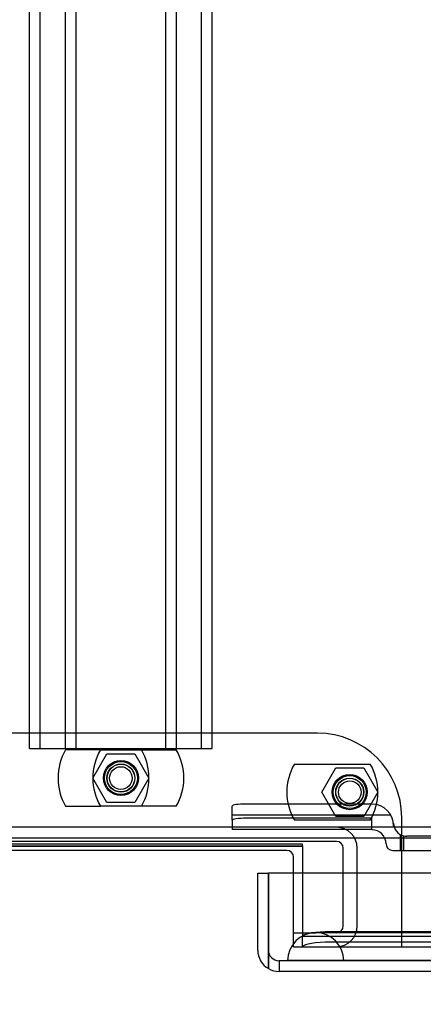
# Model space of a CAD drawing. Header units: inches. Extents: x 1 to 359, y -2 to 239.
# Tile 44 of 65: x 125.16 to 128.75, y 195.03 to 203.78. Entities that reach past the tile are written whole.
import ezdxf
from ezdxf.enums import TextEntityAlignment as Align
from ezdxf.lldxf.tags import DXFTag

# ---------------------------------------------------------------- set-up
doc = ezdxf.new("R2010")
doc.units = ezdxf.units.IN
doc.header["$MEASUREMENT"] = 0
for name, color, linetype in [('COM53964-5', 7, 'Continuous'), ('COM70098', 7, 'Continuous'), ('COM70220', 7, 'Continuous'), ('COM70739-10', 7, 'Continuous'), ('COM70838', 7, 'Continuous'), ('COM71196-10', 7, 'Continuous'), ('COM71298-10', 7, 'Continuous'), ('COM71299-10', 7, 'Continuous'), ('Default', 7, 'Continuous'), ('GSK87756', 7, 'Continuous'), ('NTS86070', 7, 'Continuous'), ('SCC180005', 7, 'Continuous')]:
    doc.layers.add(name, color=color, linetype=linetype)
doc.styles.add('SEACAD_Times_New_Roman', font='times.ttf')
tags = doc.linetypes.add('HIDDEN2', pattern=[0.1875, 0.125, -0.0625]).pattern_tags.tags
tags[6:7] = [DXFTag(74, 4), DXFTag(75, 0), DXFTag(340, '0'), DXFTag(46, 0.0), DXFTag(50, 0.0), DXFTag(44, 0.0), DXFTag(45, 0.0)]
tags[4:5] = [DXFTag(74, 4), DXFTag(75, 0), DXFTag(340, '0'), DXFTag(46, 0.0), DXFTag(50, 0.0), DXFTag(44, 0.0), DXFTag(45, 0.0)]
doc.dimstyles.new('HAMMOND_(STH_-_540x360)', dxfattribs={"dimtxt": 2, "dimasz": 2.5, "dimexe": 1, "dimexo": 1, "dimgap": 0.5, "dimtad": 0, "dimtih": 1, "dimtoh": 1, "dimzin": 0, "dimdsep": 46, "dimtxsty": 'SEACAD_Times_New_Roman', "dimblk1": '_SE_FILLED', "dimblk2": '_SE_FILLED', "dimsah": 1, "dimcen": 1, "dimadec": 0, "dimazin": 0, "dimtfac": 0.8, "dimtofl": 0, "dimtmove": 0, "dimatfit": 3, "dimfxl": 1, "dimtolj": 1, "dimtzin": 0, "dimarcsym": 0})

# ---------------------------------------------------------------- blocks, each defined once
blk = doc.blocks.new('SE3')
at = {"layer": 'COM53964-5', "color": 7, "linetype": 'HIDDEN2'}
for p, q in [((125.2453, 197.3004), (125.2453, 231.6754)), ((125.3403, 197.3004), (125.3403, 231.6754)), ((125.5643, 197.3004), (125.5643, 231.6754)), ((125.6593, 197.3004), (125.6593, 231.6754)), ((126.4563, 197.3004), (126.4563, 231.6754)), ((126.5513, 197.3004), (126.5513, 231.6754)), ((126.7753, 197.3004), (126.7753, 231.6754)), ((126.8703, 197.3004), (126.8703, 231.6754)), ((125.2453, 197.3004), (125.3833, 197.3004)), ((125.3833, 197.3004), (126.7323, 197.3004)), ((126.7323, 197.3004), (126.8703, 197.3004))]:
    blk.add_line(p, q, dxfattribs=at)
at = {"layer": 'COM70098', "color": 7, "linetype": 'HIDDEN2'}
for p, q in [((127.8078, 197.4374), (124.3078, 197.4374)), ((128.5578, 195.5384), (128.5578, 196.6874)), ((127.5948, 195.5384), (127.5948, 196.1934)), ((127.5948, 195.5384), (128.5578, 195.5384))]:
    blk.add_line(p, q, dxfattribs=at)
at = {"layer": 'COM70098', "color": 7, "linetype": 'Continuous'}
for p, q in [((127.5348, 196.3954), (124.5808, 196.3954)), ((127.5948, 196.1934), (127.5948, 196.3354))]:
    blk.add_line(p, q, dxfattribs=at)
at = {"layer": 'COM70098', "color": 7, "linetype": 'HIDDEN2'}
for centre in [(126.0578, 197.0384), (128.0948, 196.9134)]:
    blk.add_circle(centre, 0.1562, dxfattribs=at)
blk.add_arc((127.8078, 196.6874), 0.75, 0, 90, dxfattribs=at)
at = {"layer": 'COM70098', "color": 7, "linetype": 'Continuous'}
blk.add_arc((127.5348, 196.3354), 0.06, 0, 90, dxfattribs=at)
at = {"layer": 'COM70220', "color": 7, "linetype": 'HIDDEN2'}
for p, q in [((128.0418, 195.6634), (127.7918, 195.6634)), ((160.5098, 195.6634), (128.0418, 195.6634)), ((127.7918, 195.4174), (127.5428, 195.4154)), ((127.5428, 195.4154), (127.5428, 195.4144)), ((128.0418, 195.4154), (127.5428, 195.4154)), ((128.0418, 195.4144), (127.5428, 195.4144)), ((128.0408, 195.4154), (127.7918, 195.4174)), ((128.0418, 195.4174), (127.7918, 195.4174)), ((128.0408, 195.4144), (128.0408, 195.4154)), ((160.5098, 195.4174), (128.0418, 195.4174)), ((160.5098, 195.4154), (128.0418, 195.4154)), ((160.5098, 195.4144), (128.0418, 195.4144))]:
    blk.add_line(p, q, dxfattribs=at)
blk.add_arc((127.7918, 195.4134), 0.25, 0, 180, dxfattribs=at)
at = {"layer": 'COM70739-10', "color": 7, "linetype": 'HIDDEN2'}
for p, q in [((127.9768, 196.4754), (124.1388, 196.4754)), ((128.0368, 195.7234), (128.0368, 196.4154)), ((128.1618, 195.7234), (128.1618, 196.4154)), ((127.5948, 195.6634), (127.7918, 195.6634))]:
    blk.add_line(p, q, dxfattribs=at)
for centre, radius, start, end in [((127.9768, 196.4154), 0.185, 0, 90), ((127.9768, 196.4154), 0.06, 0, 90), ((127.9768, 195.7234), 0.06, 270, 0), ((127.9768, 195.7234), 0.185, 270, 0)]:
    blk.add_arc(centre, radius, start, end, dxfattribs=at)
at = {"layer": 'COM70838', "color": 7, "linetype": 'HIDDEN2'}
for p, q in [((127.0478, 196.6628), (127.0478, 196.7892)), ((128.2928, 196.8073), (127.1728, 196.8073)), ((128.4619, 196.7073), (127.0478, 196.7073)), ((128.2928, 196.681), (127.1728, 196.681)), ((128.2928, 196.5784), (128.2928, 196.681)), ((127.0478, 196.6628), (127.0478, 196.581)), ((128.4858, 196.6374), (128.4858, 196.6143)), ((128.2928, 196.581), (127.0478, 196.581)), ((128.5478, 196.3954), (128.5478, 196.5342)), ((128.5754, 196.3954), (128.5754, 196.5237)), ((129.2888, 196.5204), (128.6028, 196.5204)), ((128.4178, 196.4534), (128.4178, 196.4554)), ((128.4778, 196.3954), (128.5754, 196.3954)), ((128.5754, 196.3954), (129.2888, 196.3954))]:
    blk.add_line(p, q, dxfattribs=at)
for centre, radius, start, end in [((128.2928, 196.6143), 0.193, 0, 90), ((128.6028, 196.6374), 0.117, 180, 256.45544), ((128.2928, 196.4534), 0.125, 0, 90), ((128.6028, 196.6374), 0.117, 256.45544, 270), ((128.4778, 196.4554), 0.06, 180, 270)]:
    blk.add_arc(centre, radius, start, end, dxfattribs=at)
for centre, major_axis, start_param, end_param in [((127.1728, 196.7892), (-0.125, 0), 4.712389, 6.283185), ((127.1728, 196.6628), (0.125, 0), 1.570796, 3.141593)]:
    blk.add_ellipse(centre, major_axis=major_axis, ratio=0.145455, start_param=start_param, end_param=end_param, dxfattribs=at)
at = {"layer": 'COM71196-10', "color": 7, "linetype": 'Continuous'}
for p, q in [((127.2758, 196.1934), (127.3708, 196.1934)), ((127.2758, 195.5084), (127.2758, 196.1934)), ((127.3708, 195.5084), (127.3708, 196.1934)), ((127.3709, 196.1934), (127.3709, 195.5084)), ((161.1808, 196.1934), (127.3709, 196.1934)), ((127.3708, 195.3439), (127.3708, 195.5084)), ((127.3709, 195.5084), (127.3709, 195.3439)), ((161.0858, 195.3184), (127.4658, 195.3184))]:
    blk.add_line(p, q, dxfattribs=at)
at = {"layer": 'COM71196-10', "color": 7, "linetype": 'HIDDEN2'}
for p, q in [((161.0858, 195.4134), (127.4658, 195.4134)), ((127.4658, 195.4134), (127.4658, 195.3184))]:
    blk.add_line(p, q, dxfattribs=at)
at = {"layer": 'COM71196-10', "color": 7, "linetype": 'Continuous'}
for start, end in [(180, 240), (240, 270)]:
    blk.add_arc((127.4658, 195.5084), 0.19, start, end, dxfattribs=at)
at = {"layer": 'COM71196-10', "color": 7, "linetype": 'HIDDEN2'}
blk.add_arc((127.4658, 195.5084), 0.095, 180, 270, dxfattribs=at)
blk.add_ellipse((127.4658, 195.5084), major_axis=(0, 0.095), ratio=0.999171, start_param=1.570796, end_param=3.141593, dxfattribs=at)
at = {"layer": 'COM71196-10', "color": 7, "linetype": 'Continuous'}
blk.add_ellipse((127.4658, 195.5084), major_axis=(0, 0.19), ratio=0.999171, start_param=2.617994, end_param=3.141593, dxfattribs=at)
at = {"layer": 'COM71298-10', "color": 7, "linetype": 'HIDDEN2'}
for p, q in [((161.9928, 196.6004), (90.1228, 196.6004)), ((127.6748, 196.1934), (127.6748, 195.6791)), ((127.6748, 195.6791), (127.6748, 195.632)), ((127.6748, 195.5363), (127.6748, 195.632)), ((127.6752, 195.6319), (127.6754, 195.6318)), ((127.6752, 195.6311), (160.7125, 195.6311)), ((160.4628, 195.6722), (127.9248, 195.6722)), ((127.6754, 195.5383), (127.6748, 195.5363)), ((127.6748, 195.5363), (127.6748, 195.5361)), ((127.6748, 195.5361), (160.7128, 195.5361)), ((160.4628, 195.5786), (127.9248, 195.5786))]:
    blk.add_line(p, q, dxfattribs=at)
at = {"layer": 'COM71298-10', "color": 7, "linetype": 'Continuous'}
for p, q in [((161.9928, 196.5054), (90.1228, 196.5054)), ((124.4408, 196.4366), (127.6748, 196.4366)), ((127.6748, 196.4366), (127.6748, 196.1934))]:
    blk.add_line(p, q, dxfattribs=at)
at = {"layer": 'COM71298-10', "color": 7, "linetype": 'HIDDEN2'}
for centre in [(127.9248, 195.6288), (127.9248, 195.5352)]:
    blk.add_ellipse(centre, major_axis=(-0.25, 0), ratio=0.173648, start_param=4.712389, end_param=6.21308, dxfattribs=at)
at = {"layer": 'COM71299-10', "color": 7, "linetype": 'HIDDEN2'}
for p, q in [((127.6748, 196.4501), (124.4408, 196.4501)), ((127.6748, 196.4303), (124.4408, 196.4303)), ((127.6748, 196.4366), (127.6748, 196.4501)), ((128.5578, 195.5384), (160.7128, 195.5384))]:
    blk.add_line(p, q, dxfattribs=at)
at = {"layer": 'GSK87756', "color": 7, "linetype": 'HIDDEN2'}
for centre in [(126.0578, 197.0384), (128.0948, 196.9134)]:
    blk.add_circle(centre, 0.125, dxfattribs=at)
at = {"layer": 'NTS86070', "color": 7, "linetype": 'HIDDEN2'}
for p, q in [((125.8748, 197.2884), (125.5648, 197.2884)), ((125.8748, 197.2884), (126.5508, 197.2884)), ((127.6018, 197.1634), (128.2778, 197.1634)), ((125.5648, 196.7884), (125.8748, 196.7884)), ((126.5508, 196.7884), (125.8748, 196.7884)), ((128.2778, 196.6634), (127.6018, 196.6634))]:
    blk.add_line(p, q, dxfattribs=at)
for centre, radius in [((126.0578, 197.0384), 0.1465), ((126.0578, 197.0384), 0.125), ((126.0578, 197.0384), 0.1005), ((128.0948, 196.9134), 0.1465), ((128.0948, 196.9134), 0.125), ((128.0948, 196.9134), 0.1005)]:
    blk.add_circle(centre, radius, dxfattribs=at)
for centre, start, end in [((125.9978, 197.0384), 150, 210), ((126.3078, 197.0384), 150, 210), ((125.8078, 197.0384), 330, 30), ((126.1178, 197.0384), 330, 30), ((128.0348, 196.9134), 150, 210), ((127.8448, 196.9134), 330, 30)]:
    blk.add_arc(centre, 0.5, start, end, dxfattribs=at)
at = {"layer": 'SCC180005', "color": 7, "linetype": 'HIDDEN2'}
for p, q in [((125.8084, 197.0384), (125.9331, 197.2544)), ((125.9331, 197.2544), (126.1825, 197.2544)), ((126.1825, 197.2544), (126.3072, 197.0384)), ((127.8454, 196.9134), (127.9701, 197.1294)), ((127.9701, 197.1294), (128.2195, 197.1294)), ((128.2195, 197.1294), (128.3442, 196.9134)), ((125.9331, 196.8224), (125.8084, 197.0384)), ((126.3072, 197.0384), (126.1825, 196.8224)), ((127.9701, 196.6974), (127.8454, 196.9134)), ((128.3442, 196.9134), (128.2195, 196.6974)), ((126.1825, 196.8224), (125.9331, 196.8224)), ((128.2195, 196.6974), (127.9701, 196.6974))]:
    blk.add_line(p, q, dxfattribs=at)
for centre in [(126.0578, 197.0384), (128.0948, 196.9134)]:
    blk.add_circle(centre, 0.123, dxfattribs=at)
blk = doc.blocks.new('DMBLK220')
at = {"layer": 'Default', "linetype": 'Continuous', "transparency": 16777216}
for points in [[(129.7758, 190.4148), (129.7758, 191.2482), (127.2758, 190.8315)], [(158.7758, 190.4148), (161.2758, 190.8315), (158.7758, 191.2482)]]:
    blk.add_hatch(color=7, dxfattribs=at).paths.add_polyline_path(points)
at = {"layer": 'Default', "color": 7, "linetype": 'Continuous', "transparency": 16777216}
for p, q in [((161.2758, 194.7984), (161.2758, 189.8315)), ((127.2758, 194.5084), (127.2758, 189.8315)), ((127.2758, 190.8315), (139.3815, 190.8315)), ((149.1701, 190.8315), (161.2758, 190.8315))]:
    blk.add_line(p, q, dxfattribs=at)
at = {"layer": 'Default', "color": 7, "linetype": 'Continuous', "transparency": 16777216, "style": 'SEACAD_Times_New_Roman'}
for s, p in [('34.00', (140.8635, 191.8315)), ('DOOR', (140.0815, 188.8315))]:
    blk.add_text(s, height=2, dxfattribs=at).set_placement(p, align=Align.TOP_LEFT)
blk = doc.blocks.new('_SE_FILLED')
at = {"color": 0}
blk.add_line((0, 0), (-1, 0), dxfattribs=at)
blk.add_solid([(0, 0), (-1, -0.1665), (-1, 0.1665), (0, 0)], dxfattribs=at)

msp = doc.modelspace()

# ---------------------------------------------------------------- block references
at = {"layer": 'Default'}
msp.add_blockref('SE3', (0, 0), dxfattribs=at)

# ---------------------------------------------------------------- dimensions: what is measured, and where the dimension line sits
at = {"layer": 'Default', "color": 7, "linetype": 'Continuous'}
dim = msp.add_linear_dim(base=(161.2758, 190.8315), p1=(127.2758, 195.5084), p2=(161.2758, 195.7984), text='\\A1;<>\\PDOOR', dimstyle='HAMMOND_(STH_-_540x360)', dxfattribs=at)
dim.commit()
dim.dimension.update_dxf_attribs({"geometry": 'DMBLK220', "text_midpoint": (144.2758, 190.8315), "dimtype": 160})

doc.saveas('drawing.dxf')
